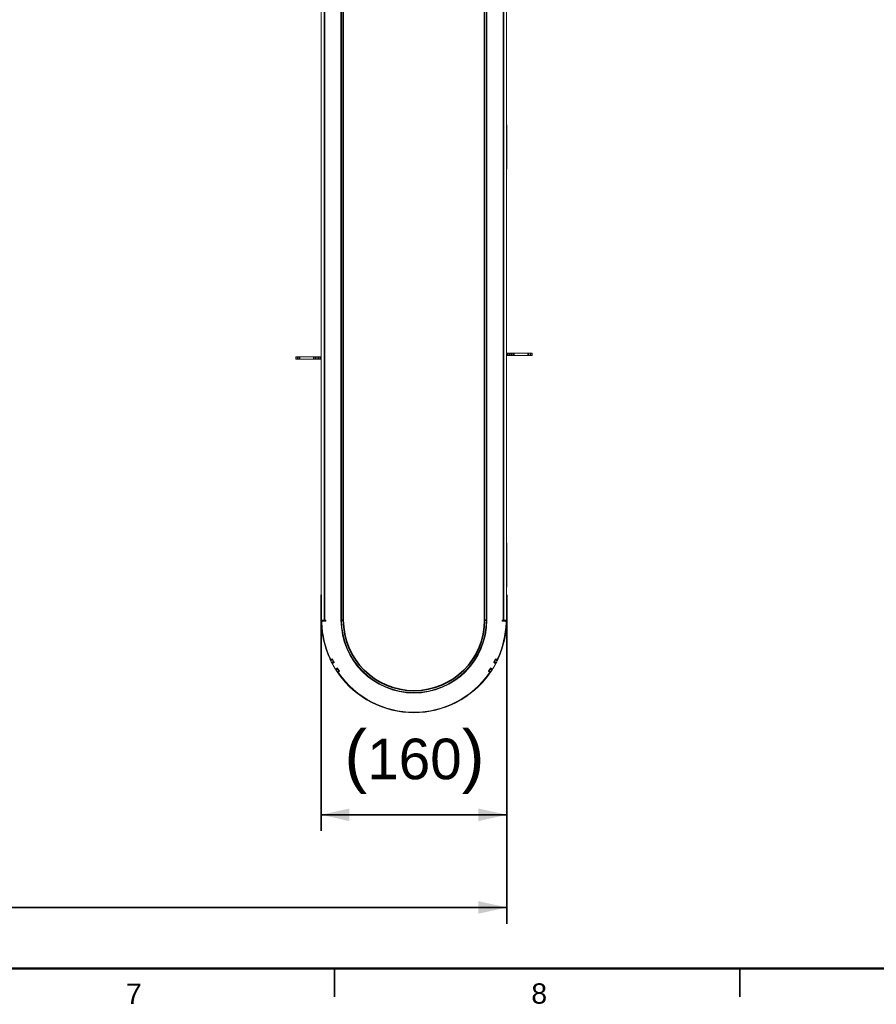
# Model space of a CAD drawing. Header units: millimetres. Extents: x 4 to 1188, y 1 to 840.
# Tile 3 of 197: x 306 to 411, y 1 to 122. Entities that reach past the tile are written whole.
import ezdxf

# ---------------------------------------------------------------- set-up
doc = ezdxf.new("R2010")
doc.units = ezdxf.units.MM
doc.layers.add('1', color=7, linetype='Continuous')
doc.layers.add('256', color=7, linetype='Continuous')
doc.styles.add('Arial Unicode MS', font='Arial Unicode MS')
doc.dimstyles.get("Standard").update_dxf_attribs({"dimtxt": 0.18, "dimasz": 0.18, "dimexe": 0.18, "dimexo": 0.0625, "dimgap": 0.09, "dimtad": 0, "dimtih": 1, "dimtoh": 1, "dimdec": 4, "dimzin": 0, "dimdsep": 46, "dimtxsty": 'Standard', "dimcen": 0.09, "dimadec": 0, "dimazin": 0, "dimtfac": 1, "dimtdec": 4, "dimtofl": 0, "dimtmove": 0, "dimatfit": 3, "dimfxl": 0, "dimtolj": 1, "dimtzin": 0, "dimarcsym": 0})

# ---------------------------------------------------------------- blocks, each defined once
blk = doc.blocks.new('_U4')
at = {"layer": '1', "color": 18, "lineweight": 35}
for p, q in [((342.85, 51.06), (342.85, 21.94)), ((365.76, 51.06), (365.76, 21.94)), ((342.85, 23.94), (365.76, 23.94))]:
    blk.add_line(p, q, dxfattribs=at)
at = {"layer": '1', "color": 18, "lineweight": 70}
for points in [[(342.85, 23.94), (346.35, 24.71), (346.35, 23.16)], [(365.76, 23.94), (362.26, 23.16), (362.26, 24.71)]]:
    blk.add_solid(points, dxfattribs=at)
at = {"layer": '1', "color": 18, "linetype": 'Continuous', "lineweight": 13, "insert": (345.73, 26.5), "char_height": 5, "attachment_point": 7, "line_spacing_factor": 1.047437, "style": 'Arial Unicode MS'}
blk.add_mtext('\\fArial Unicode MS|b0|i0;\\W1.0000;{\\H1.21x;(}160{\\H1.21x;)}', dxfattribs=at)
blk = doc.blocks.new('_U5')
at = {"layer": '1', "color": 18, "lineweight": 35}
for p, q in [((224.45, 51.06), (224.45, 10.51)), ((365.76, 51.06), (365.76, 10.51)), ((224.45, 12.51), (365.76, 12.51))]:
    blk.add_line(p, q, dxfattribs=at)
at = {"layer": '1', "color": 18, "lineweight": 70}
for points in [[(224.45, 12.51), (227.95, 13.29), (227.95, 11.74)], [(365.76, 12.51), (362.26, 11.74), (362.26, 13.29)]]:
    blk.add_solid(points, dxfattribs=at)
at = {"layer": '1', "color": 18, "linetype": 'Continuous', "lineweight": 13, "insert": (286.53, 15.07), "char_height": 5, "attachment_point": 7, "line_spacing_factor": 1.047437, "style": 'Arial Unicode MS'}
blk.add_mtext('\\fArial Unicode MS|b0|i0;\\W1.0000;{\\H1.21x;(}989{\\H1.21x;)}', dxfattribs=at)

msp = doc.modelspace()

# ---------------------------------------------------------------- linework, layer by layer
at = {"layer": '1', "color": 154, "linetype": 'Continuous', "lineweight": 35}
for p, q in [((363.0211, 47.943), (363.0211, 227.3715)), ((365.3354, 47.943), (365.3354, 227.3715)), ((343.2782, 136.7405), (343.2782, 47.943)), ((345.5925, 136.7405), (345.5925, 47.943)), ((339.9322, 80.1144), (339.9322, 80.4001)), ((340.2024, 80.4001), (340.2024, 80.1144)), ((341.9679, 80.1144), (341.9679, 80.4001)), ((342.2153, 80.4001), (342.2153, 80.1144)), ((342.4957, 80.1144), (342.4957, 80.4001)), ((342.7432, 80.4001), (342.7432, 80.1144)), ((365.8704, 80.543), (365.8704, 80.8287)), ((366.1178, 80.8287), (366.1178, 80.543)), ((366.3983, 80.543), (366.3983, 80.8287)), ((366.6457, 80.8287), (366.6457, 80.543)), ((368.4111, 80.543), (368.4111, 80.8287)), ((368.6813, 80.8287), (368.6813, 80.543)), ((342.8781, 62.5475), (342.8782, 62.5475)), ((342.8781, 62.056), (342.8782, 62.056)), ((342.8781, 61.5836), (342.8782, 61.5836)), ((342.8781, 61.3552), (342.8782, 61.3552)), ((342.8781, 59.7656), (342.8782, 59.7656)), ((342.8781, 59.4953), (342.8782, 59.4953)), ((342.8781, 59.0412), (342.8782, 59.0412)), ((342.8781, 58.8127), (342.8782, 58.8127)), ((342.8781, 57.8148), (342.8782, 57.8148)), ((343.1642, 47.8673), (342.8785, 47.8673)), ((345.3782, 47.943), (345.5925, 47.943)), ((363.0211, 47.943), (363.2354, 47.943)), ((365.4494, 47.8673), (365.7351, 47.8673)), ((344.2907, 43.0601), (344.0331, 42.9367)), ((344.4149, 42.8132), (344.1622, 42.6799)), ((364.1986, 42.8132), (364.4514, 42.6799)), ((364.3228, 43.0601), (364.5805, 42.9367)), ((344.9183, 41.9413), (344.6766, 41.789)), ((345.0701, 41.7102), (344.8343, 41.5488)), ((363.5435, 41.7102), (363.7792, 41.5488)), ((363.6952, 41.9413), (363.937, 41.789))]:
    msp.add_line(p, q, dxfattribs=at)
at = {"layer": '1', "color": 154, "linetype": 'Continuous', "lineweight": 13}
for p, q in [((363.2354, 227.3715), (363.2354, 47.943)), ((363.3068, 47.943), (363.3068, 227.3715)), ((365.7354, 227.3715), (365.7354, 47.943)), ((342.8782, 136.7405), (342.8782, 47.943)), ((345.3068, 136.7405), (345.3068, 47.943)), ((345.3782, 47.943), (345.3782, 136.7405)), ((342.8782, 121.9069), (342.8496, 121.9069)), ((342.8496, 111.1926), (342.8496, 121.9069)), ((342.8496, 111.1926), (342.8782, 111.1926)), ((342.8496, 103.5787), (342.8496, 108.9215)), ((365.7639, 108.9215), (365.7639, 103.5787)), ((339.7211, 80.1144), (339.7211, 80.4001)), ((339.9322, 80.4001), (339.7211, 80.4001)), ((339.9322, 80.1144), (339.7211, 80.1144)), ((339.9322, 80.4001), (340.2024, 80.4001)), ((340.2024, 80.1144), (339.9322, 80.1144)), ((341.9679, 80.4001), (340.2024, 80.4001)), ((341.9679, 80.1144), (340.2024, 80.1144)), ((341.9679, 80.4001), (342.2153, 80.4001)), ((342.2153, 80.1144), (341.9679, 80.1144)), ((342.4957, 80.4001), (342.2153, 80.4001)), ((342.4957, 80.1144), (342.2153, 80.1144)), ((342.4957, 80.4001), (342.7432, 80.4001)), ((342.7432, 80.1144), (342.4957, 80.1144)), ((342.8782, 80.4001), (342.7432, 80.4001)), ((342.8782, 80.1144), (342.7432, 80.1144)), ((365.7353, 80.8287), (365.8704, 80.8287)), ((365.7353, 80.543), (365.8704, 80.543)), ((365.8704, 80.8287), (366.1178, 80.8287)), ((366.1178, 80.543), (365.8704, 80.543)), ((366.1178, 80.8287), (366.3983, 80.8287)), ((366.1178, 80.543), (366.3983, 80.543)), ((366.3983, 80.8287), (366.6457, 80.8287)), ((366.6457, 80.543), (366.3983, 80.543)), ((366.6457, 80.8287), (368.4111, 80.8287)), ((366.6457, 80.543), (368.4111, 80.543)), ((368.4111, 80.8287), (368.6813, 80.8287)), ((368.6813, 80.543), (368.4111, 80.543)), ((368.6813, 80.8287), (368.8925, 80.8287)), ((368.6813, 80.543), (368.8925, 80.543)), ((368.8925, 80.8287), (368.8925, 80.543)), ((342.8781, 63.6937), (342.8781, 63.6937)), ((342.8781, 63.6937), (342.8782, 63.6937)), ((342.8781, 63.5055), (342.8782, 63.5055)), ((342.8781, 63.0039), (342.8782, 63.0039)), ((342.8781, 62.7124), (342.8782, 62.7124)), ((342.8781, 62.5057), (342.8781, 62.5475)), ((342.8781, 62.0603), (342.8781, 62.5057)), ((342.8781, 62.5057), (342.8782, 62.5057)), ((342.8781, 62.056), (342.8781, 62.0603)), ((342.8781, 62.0603), (342.8782, 62.0603)), ((342.8781, 62.056), (342.8781, 62.056)), ((342.8781, 62.0559), (342.8782, 62.0559)), ((342.8781, 61.3537), (342.8782, 61.3537)), ((342.8781, 61.3491), (342.8782, 61.3491)), ((342.8781, 60.9474), (342.8782, 60.9474)), ((342.8781, 60.3478), (342.8781, 60.3514)), ((342.8781, 60.3514), (342.8782, 60.3514)), ((342.8781, 60.3462), (342.8781, 60.3478)), ((342.8781, 60.3478), (342.8782, 60.3478)), ((342.8781, 60.3462), (342.8782, 60.3462)), ((342.8781, 59.4953), (342.8782, 59.4953)), ((342.8781, 59.4926), (342.8782, 59.4926)), ((342.8781, 59.4925), (342.8782, 59.4925)), ((342.8781, 58.8047), (342.8782, 58.8047)), ((342.8781, 58.8001), (342.8782, 58.8001)), ((342.8781, 58.6015), (342.8781, 58.6015)), ((342.8781, 58.4004), (342.8782, 58.4004)), ((342.8496, 52.0644), (342.8496, 57.4073)), ((342.8781, 57.8167), (342.8781, 57.8201)), ((342.8781, 57.8201), (342.8781, 57.8201)), ((342.8781, 57.8201), (342.8782, 57.8201)), ((342.8781, 57.8201), (342.8782, 57.8201)), ((342.8781, 57.8167), (342.8782, 57.8167)), ((342.8781, 57.8085), (342.8781, 57.8148)), ((342.8781, 57.8085), (342.8782, 57.8085)), ((342.8782, 57.8201), (342.8782, 57.8201)), ((365.7639, 57.4073), (365.7639, 52.0644)), ((342.8801, 47.943), (342.8782, 47.943)), ((342.8801, 47.943), (343.2782, 47.943)), ((343.4211, 47.8001), (343.0961, 47.8001)), ((343.2782, 47.943), (343.4211, 47.943)), ((343.4211, 47.943), (343.4211, 47.8001)), ((365.1925, 47.8001), (365.1925, 47.943)), ((365.1925, 47.943), (365.3354, 47.943)), ((365.5174, 47.8001), (365.1925, 47.8001)), ((365.7335, 47.943), (365.3354, 47.943)), ((365.7335, 47.943), (365.7354, 47.943)), ((344.2578, 43.1283), (344.0001, 43.0049)), ((344.2494, 43.1459), (344.1858, 43.1155)), ((344.45, 42.7461), (344.1973, 42.6128)), ((344.4682, 42.7117), (344.3429, 42.6451)), ((364.2707, 42.6451), (364.1453, 42.7117)), ((364.1635, 42.7461), (364.4163, 42.6128)), ((364.3558, 43.1283), (364.6134, 43.0049)), ((364.4278, 43.1155), (364.3642, 43.1459)), ((344.8778, 42.0052), (344.636, 41.853)), ((344.7367, 41.9629), (344.8571, 42.0382)), ((345.1127, 41.6476), (344.8769, 41.4862)), ((345.0656, 41.5917), (345.1237, 41.6316)), ((363.4899, 41.6316), (363.548, 41.5917)), ((363.5009, 41.6476), (363.7367, 41.4862)), ((363.7358, 42.0052), (363.9776, 41.853)), ((363.7565, 42.0382), (363.8768, 41.9629))]:
    msp.add_line(p, q, dxfattribs=at)
for centre, radius, start, end in [((342.9211, 108.9215), 0.0714, 126.870469, 180), ((365.6925, 108.9215), 0.0714, 0, 53.129531), ((343.1354, 103.5787), 0.2857, 180, 205.842656), ((365.4782, 103.5787), 0.2857, 334.157344, 0), ((343.1354, 57.4073), 0.2857, 154.157344, 180), ((365.4782, 57.4073), 0.2857, 0, 25.842656), ((342.9211, 52.0644), 0.0714, 180, 233.129531), ((365.6925, 52.0644), 0.0714, 306.870469, 0), ((354.3068, 47.943), 11.4286, 180.379587, 204.612372), ((343.0961, 47.6573), 0.1429, 90, 181.459923), ((354.3068, 47.943), 11.3571, 181.459923, 204.770098), ((354.3068, 47.943), 9, 180, 0), ((354.3068, 47.943), 8.9286, 180, 0), ((354.3068, 47.943), 11.3571, 335.229902, 358.540077), ((354.3068, 47.943), 11.4286, 335.364247, 359.620413), ((365.5174, 47.6573), 0.1429, 358.540077, 90), ((344.1243, 43.2444), 0.1429, 204.770098, 295.5), ((354.3068, 47.943), 11.4286, 205.979587, 207.420413), ((354.3068, 47.943), 11.1429, 205.5, 208), ((344.41, 42.5189), 0.1429, 118, 208.725282), ((354.3068, 47.943), 11.1429, 205.98932, 207.41068), ((354.3068, 47.943), 11.1429, 332, 334.5), ((354.3068, 47.943), 11.1429, 332.58932, 334.01068), ((364.2036, 42.5189), 0.1429, 331.274718, 62), ((364.4893, 43.2444), 0.1429, 244.5, 335.229902), ((354.3068, 47.943), 11.4286, 332.579587, 334.020413), ((354.3068, 47.943), 11.4286, 208.725282, 211.274718), ((344.661, 42.0841), 0.1429, 211.274718, 302), ((354.3068, 47.943), 11.4286, 212.579587, 214.020413), ((354.3068, 47.943), 11.1429, 212, 214.5), ((354.3068, 47.943), 11.1429, 212.58932, 214.01068), ((354.3068, 47.943), 11.4286, 215.364247, 324.612372), ((345.1465, 41.4739), 0.1429, 124.5, 215.229902), ((354.3068, 47.943), 11.3571, 215.229902, 324.770098), ((354.3068, 47.943), 11.1429, 325.5, 328), ((354.3068, 47.943), 11.1429, 325.98932, 327.41068), ((363.4671, 41.4739), 0.1429, 324.770098, 55.5), ((354.3068, 47.943), 11.4286, 325.979587, 327.420413), ((363.9526, 42.0841), 0.1429, 238, 328.725282), ((354.3068, 47.943), 11.4286, 328.725282, 331.274718)]:
    msp.add_arc(centre, radius, start, end, dxfattribs=at)
at = {"layer": '1', "color": 154, "linetype": 'Continuous', "lineweight": 35}
msp.add_arc((354.3068, 47.943), 8.7143, 180, 0, dxfattribs=at)
at = {"layer": '1', "color": 154, "linetype": 'Continuous', "lineweight": 13}
for points in [[(342.8781, 63.0039), (342.8781, 63.2082), (342.8781, 63.3756), (342.8781, 63.5055)], [(342.8781, 62.7124), (342.8781, 62.7968), (342.8781, 62.8928), (342.8781, 63.0039)], [(342.8781, 62.5475), (342.8781, 62.5933), (342.8781, 62.6487), (342.8781, 62.7124)], [(342.8781, 61.5836), (342.8781, 61.7094), (342.8781, 61.8111), (342.8781, 61.8107)], [(342.8781, 61.3552), (342.8781, 61.3556), (342.8781, 61.4578), (342.8781, 61.5836)], [(342.8781, 60.3514), (342.8781, 60.6252), (342.8781, 60.8242), (342.8781, 60.9474)], [(342.8781, 59.7656), (342.8781, 59.9512), (342.8781, 60.1378), (342.8781, 60.3462)], [(342.8781, 59.4953), (342.8781, 59.4967), (342.8781, 59.5925), (342.8781, 59.7656)], [(342.8781, 59.0412), (342.8781, 59.1669), (342.8781, 59.2686), (342.8781, 59.2682)], [(342.8781, 58.8127), (342.8781, 58.8131), (342.8781, 58.9153), (342.8781, 59.0412)], [(342.8781, 58.4004), (342.8781, 58.5354), (342.8781, 58.6024), (342.8781, 58.6016)], [(342.8781, 57.8201), (342.8781, 58.0681), (342.8781, 58.2617), (342.8781, 58.4004)], [(342.8781, 57.8148), (342.8781, 57.8158), (342.8781, 57.8164), (342.8781, 57.8167)], [(342.8781, 57.5237), (342.8781, 57.6093), (342.8781, 57.7042), (342.8781, 57.8085)]]:
    msp.add_open_spline(points, degree=3, dxfattribs=at)
for points, knots in [([(342.8785, 47.8673), (342.8784, 47.8723), (342.8784, 47.8772), (342.8784, 47.8844), (342.8784, 47.8868), (342.8783, 47.8916), (342.8783, 47.8939), (342.8783, 47.9008), (342.8783, 47.9052), (342.8783, 47.9113), (342.8783, 47.9133), (342.8782, 47.9172), (342.8782, 47.919), (342.8782, 47.9243), (342.8782, 47.9274), (342.8782, 47.9309), (342.8782, 47.9315), (342.8782, 47.9328), (342.8782, 47.9347), (342.8782, 47.9373), (342.8782, 47.939), (342.8782, 47.9404), (342.8782, 47.941), (342.8782, 47.9425), (342.8782, 47.943), (342.8782, 47.943)], [0, 0, 0, 0, 0.12523859, 0.12523859, 0.18785788, 0.18785788, 0.25047718, 0.25047718, 0.37571576, 0.37571576, 0.43833506, 0.43833506, 0.50095435, 0.50095435, 0.62619294, 0.62619294, 0.65750259, 0.65750259, 0.68881224, 0.75143153, 0.81405082, 0.81405082, 0.87667012, 0.87667012, 1, 1, 1, 1]), ([(343.1642, 47.8673), (343.1642, 47.8723), (343.1641, 47.8772), (343.1641, 47.8844), (343.1641, 47.8868), (343.164, 47.8916), (343.164, 47.8939), (343.164, 47.9008), (343.164, 47.9052), (343.164, 47.9113), (343.164, 47.9133), (343.164, 47.9172), (343.164, 47.919), (343.1639, 47.9243), (343.1639, 47.9274), (343.1639, 47.9309), (343.1639, 47.9315), (343.1639, 47.9328), (343.1639, 47.9347), (343.1639, 47.9373), (343.1639, 47.939), (343.1639, 47.9404), (343.1639, 47.941), (343.1639, 47.9425), (343.1639, 47.943), (343.1639, 47.943)], [0, 0, 0, 0, 0.12523859, 0.12523859, 0.18785788, 0.18785788, 0.25047718, 0.25047718, 0.37571576, 0.37571576, 0.43833506, 0.43833506, 0.50095435, 0.50095435, 0.62619294, 0.62619294, 0.65750259, 0.65750259, 0.68881224, 0.75143153, 0.81405082, 0.81405082, 0.87667012, 0.87667012, 1, 1, 1, 1]), ([(365.4496, 47.943), (365.4496, 47.9429), (365.4496, 47.9424), (365.4496, 47.941), (365.4496, 47.9404), (365.4496, 47.939), (365.4496, 47.9382), (365.4496, 47.9353), (365.4496, 47.933), (365.4496, 47.9289), (365.4496, 47.9274), (365.4496, 47.9242), (365.4496, 47.9226), (365.4496, 47.9173), (365.4496, 47.9135), (365.4496, 47.9084), (365.4496, 47.9073), (365.4496, 47.9052), (365.4496, 47.9019), (365.4495, 47.8963), (365.4495, 47.8917), (365.4495, 47.887), (365.4495, 47.8845), (365.4495, 47.8772), (365.4494, 47.8723), (365.4494, 47.8673)], [0, 0, 0, 0, 0.11953776, 0.11953776, 0.18242792, 0.18242792, 0.24531808, 0.24531808, 0.3710984, 0.3710984, 0.43398856, 0.43398856, 0.49687872, 0.49687872, 0.62265904, 0.62265904, 0.65410412, 0.65410412, 0.6855492, 0.74843936, 0.81132952, 0.81132952, 0.87421968, 0.87421968, 1, 1, 1, 1]), ([(365.7354, 47.943), (365.7354, 47.9429), (365.7354, 47.9424), (365.7354, 47.941), (365.7354, 47.9404), (365.7354, 47.939), (365.7354, 47.9382), (365.7354, 47.9353), (365.7354, 47.933), (365.7353, 47.9289), (365.7353, 47.9274), (365.7353, 47.9242), (365.7353, 47.9226), (365.7353, 47.9173), (365.7353, 47.9135), (365.7353, 47.9084), (365.7353, 47.9073), (365.7353, 47.9052), (365.7353, 47.9019), (365.7353, 47.8963), (365.7352, 47.8917), (365.7352, 47.887), (365.7352, 47.8845), (365.7352, 47.8772), (365.7351, 47.8723), (365.7351, 47.8673)], [0, 0, 0, 0, 0.11953776, 0.11953776, 0.18242792, 0.18242792, 0.24531808, 0.24531808, 0.3710984, 0.3710984, 0.43398856, 0.43398856, 0.49687872, 0.49687872, 0.62265904, 0.62265904, 0.65410412, 0.65410412, 0.6855492, 0.74843936, 0.81132952, 0.81132952, 0.87421968, 0.87421968, 1, 1, 1, 1]), ([(343.9429, 43.1261), (343.9416, 43.1289), (343.94, 43.1323), (343.9372, 43.1383), (343.9362, 43.1405), (343.9341, 43.145), (343.9319, 43.1498), (343.9295, 43.155), (343.927, 43.1604), (343.9258, 43.1631), (343.9232, 43.1687), (343.9219, 43.1716), (343.9192, 43.1774), (343.9179, 43.1803), (343.9165, 43.1832)], [0, 0, 0, 0, 0.25, 0.25, 0.375, 0.375, 0.5, 0.625, 0.625, 0.75, 0.75, 0.875, 0.875, 1, 1, 1, 1]), ([(344.0001, 43.0049), (343.9992, 43.0068), (343.9981, 43.009), (343.9962, 43.0131), (343.9955, 43.0146), (343.9939, 43.0178), (343.9931, 43.0196), (343.9917, 43.0225), (343.9912, 43.0235), (343.9902, 43.0257), (343.9896, 43.0268), (343.988, 43.0303), (343.9868, 43.0328), (343.9848, 43.0369), (343.9841, 43.0384), (343.9828, 43.0413), (343.9806, 43.0458), (343.9783, 43.0506), (343.976, 43.0556), (343.9751, 43.0573), (343.9735, 43.0608), (343.9727, 43.0625), (343.9711, 43.0659), (343.9703, 43.0677), (343.9686, 43.0712), (343.9678, 43.0729), (343.9653, 43.0782), (343.9637, 43.0816), (343.9613, 43.0868), (343.9605, 43.0885), (343.9589, 43.0918), (343.9581, 43.0935), (343.9558, 43.0985), (343.9543, 43.1017), (343.9522, 43.1062), (343.9515, 43.1077), (343.9502, 43.1105), (343.9495, 43.1119), (343.9477, 43.1159), (343.9466, 43.1182), (343.9451, 43.1215), (343.9446, 43.1225), (343.9437, 43.1244), (343.9433, 43.1253), (343.9429, 43.1261)], [0, 0, 0, 0, 0.125, 0.125, 0.1875, 0.1875, 0.25, 0.25, 0.28125, 0.28125, 0.3125, 0.3125, 0.375, 0.375, 0.40625, 0.40625, 0.4375, 0.5, 0.5, 0.53125, 0.53125, 0.5625, 0.5625, 0.59375, 0.59375, 0.625, 0.625, 0.6875, 0.6875, 0.71875, 0.71875, 0.75, 0.75, 0.8125, 0.8125, 0.84375, 0.84375, 0.875, 0.875, 0.9375, 0.9375, 0.96875, 0.96875, 1, 1, 1, 1]), ([(344.0331, 42.9367), (344.0309, 42.9412), (344.0287, 42.9456), (344.0256, 42.9521), (344.0245, 42.9543), (344.0224, 42.9586), (344.0214, 42.9607), (344.0184, 42.9669), (344.0165, 42.9708), (344.0138, 42.9763), (344.013, 42.9781), (344.0113, 42.9816), (344.0105, 42.9833), (344.0082, 42.988), (344.0069, 42.9908), (344.0054, 42.9939), (344.0051, 42.9945), (344.0045, 42.9957), (344.0037, 42.9974), (344.0026, 42.9997), (344.0019, 43.0012), (344.0012, 43.0025), (344.001, 43.0031), (344.0003, 43.0044), (344.0001, 43.0049), (344.0001, 43.0049)], [0, 0, 0, 0, 0.12523859, 0.12523859, 0.18785788, 0.18785788, 0.25047718, 0.25047718, 0.37571576, 0.37571576, 0.43833506, 0.43833506, 0.50095435, 0.50095435, 0.62619294, 0.62619294, 0.65750259, 0.65750259, 0.68881224, 0.75143153, 0.81405082, 0.81405082, 0.87667012, 0.87667012, 1, 1, 1, 1]), ([(344.1973, 42.6128), (344.1973, 42.6129), (344.197, 42.6133), (344.1964, 42.6146), (344.1961, 42.6151), (344.1954, 42.6164), (344.195, 42.6171), (344.1937, 42.6196), (344.1926, 42.6217), (344.1907, 42.6253), (344.19, 42.6266), (344.1886, 42.6294), (344.1878, 42.6309), (344.1854, 42.6355), (344.1836, 42.6389), (344.1812, 42.6435), (344.1807, 42.6444), (344.1797, 42.6463), (344.1782, 42.6492), (344.1756, 42.6541), (344.1735, 42.6583), (344.1713, 42.6625), (344.1702, 42.6646), (344.1668, 42.6711), (344.1645, 42.6755), (344.1622, 42.6799)], [0, 0, 0, 0, 0.11953776, 0.11953776, 0.18242792, 0.18242792, 0.24531808, 0.24531808, 0.3710984, 0.3710984, 0.43398856, 0.43398856, 0.49687872, 0.49687872, 0.62265904, 0.62265904, 0.65410412, 0.65410412, 0.6855492, 0.74843936, 0.81132952, 0.81132952, 0.87421968, 0.87421968, 1, 1, 1, 1]), ([(344.2589, 42.4976), (344.258, 42.4993), (344.257, 42.5012), (344.2548, 42.5052), (344.2536, 42.5074), (344.2516, 42.5111), (344.2509, 42.5123), (344.2495, 42.515), (344.2473, 42.519), (344.2449, 42.5235), (344.2424, 42.5282), (344.2415, 42.5298), (344.2398, 42.5331), (344.238, 42.5363), (344.2362, 42.5397), (344.2344, 42.5431), (344.2335, 42.5448), (344.2321, 42.5473), (344.2316, 42.5482), (344.2307, 42.5499), (344.2294, 42.5525), (344.228, 42.555), (344.2253, 42.5601), (344.2235, 42.5634), (344.2209, 42.5684), (344.22, 42.57), (344.2182, 42.5733), (344.2174, 42.5749), (344.2149, 42.5796), (344.2133, 42.5826), (344.211, 42.5869), (344.2103, 42.5883), (344.2089, 42.5909), (344.2069, 42.5946), (344.2052, 42.5978), (344.2032, 42.6017), (344.2023, 42.6033), (344.2008, 42.6062), (344.2002, 42.6074), (344.1991, 42.6095), (344.1986, 42.6104), (344.1978, 42.6118), (344.1975, 42.6124), (344.1973, 42.6128)], [0, 0, 0, 0, 0.0625, 0.0625, 0.125, 0.125, 0.15625, 0.15625, 0.1875, 0.25, 0.25, 0.28125, 0.28125, 0.3125, 0.34375, 0.34375, 0.375, 0.375, 0.390625, 0.390625, 0.40625, 0.4375, 0.4375, 0.5, 0.5, 0.53125, 0.53125, 0.5625, 0.5625, 0.625, 0.625, 0.65625, 0.65625, 0.6875, 0.75, 0.75, 0.8125, 0.8125, 0.875, 0.875, 0.9375, 0.9375, 1, 1, 1, 1]), ([(344.2907, 43.0601), (344.2886, 43.0646), (344.2864, 43.0691), (344.2832, 43.0756), (344.2822, 43.0777), (344.2801, 43.082), (344.2791, 43.0841), (344.2761, 43.0903), (344.2742, 43.0942), (344.2715, 43.0998), (344.2706, 43.1016), (344.269, 43.1051), (344.2682, 43.1067), (344.2659, 43.1114), (344.2645, 43.1143), (344.263, 43.1174), (344.2627, 43.118), (344.2622, 43.1192), (344.2614, 43.1208), (344.2603, 43.1232), (344.2595, 43.1247), (344.2589, 43.126), (344.2586, 43.1265), (344.258, 43.1279), (344.2578, 43.1283), (344.2578, 43.1283)], [0, 0, 0, 0, 0.12523859, 0.12523859, 0.18785788, 0.18785788, 0.25047718, 0.25047718, 0.37571576, 0.37571576, 0.43833506, 0.43833506, 0.50095435, 0.50095435, 0.62619294, 0.62619294, 0.65750259, 0.65750259, 0.68881224, 0.75143153, 0.81405082, 0.81405082, 0.87667012, 0.87667012, 1, 1, 1, 1]), ([(344.2848, 42.4502), (344.283, 42.4533), (344.2813, 42.4565), (344.2789, 42.4609), (344.2782, 42.4622), (344.2767, 42.4648), (344.276, 42.4661), (344.274, 42.4699), (344.2713, 42.4748), (344.2688, 42.4793), (344.2671, 42.4826), (344.2665, 42.4836), (344.2654, 42.4857), (344.2648, 42.4867), (344.2622, 42.4915), (344.2604, 42.4948), (344.2589, 42.4976)], [0, 0, 0, 0, 0.16443268, 0.16443268, 0.23406329, 0.23406329, 0.3036939, 0.3036939, 0.44295512, 0.58221634, 0.58221634, 0.65184695, 0.65184695, 0.72147756, 0.72147756, 1, 1, 1, 1]), ([(344.45, 42.7461), (344.45, 42.7461), (344.4498, 42.7466), (344.4491, 42.7478), (344.4488, 42.7483), (344.4482, 42.7496), (344.4478, 42.7504), (344.4465, 42.7529), (344.4454, 42.7549), (344.4435, 42.7586), (344.4428, 42.7599), (344.4413, 42.7627), (344.4405, 42.7642), (344.4381, 42.7688), (344.4363, 42.7722), (344.4339, 42.7767), (344.4334, 42.7777), (344.4324, 42.7796), (344.4309, 42.7825), (344.4284, 42.7874), (344.4262, 42.7915), (344.424, 42.7957), (344.4229, 42.7979), (344.4195, 42.8044), (344.4172, 42.8088), (344.4149, 42.8132)], [0, 0, 0, 0, 0.11953776, 0.11953776, 0.18242792, 0.18242792, 0.24531808, 0.24531808, 0.3710984, 0.3710984, 0.43398856, 0.43398856, 0.49687872, 0.49687872, 0.62265904, 0.62265904, 0.65410412, 0.65410412, 0.6855492, 0.74843936, 0.81132952, 0.81132952, 0.87421968, 0.87421968, 1, 1, 1, 1]), ([(364.1986, 42.8132), (364.1963, 42.8088), (364.1941, 42.8044), (364.1907, 42.798), (364.1896, 42.7958), (364.1874, 42.7916), (364.1863, 42.7895), (364.1831, 42.7834), (364.1811, 42.7796), (364.1783, 42.7741), (364.1773, 42.7723), (364.1755, 42.7689), (364.1747, 42.7673), (364.1723, 42.7627), (364.1708, 42.7599), (364.1692, 42.7568), (364.1689, 42.7562), (364.1683, 42.7551), (364.1674, 42.7535), (364.1662, 42.7511), (364.1654, 42.7496), (364.1647, 42.7484), (364.1645, 42.7478), (364.1638, 42.7465), (364.1635, 42.7461), (364.1635, 42.7461)], [0, 0, 0, 0, 0.12523859, 0.12523859, 0.18785788, 0.18785788, 0.25047718, 0.25047718, 0.37571576, 0.37571576, 0.43833506, 0.43833506, 0.50095435, 0.50095435, 0.62619294, 0.62619294, 0.65750259, 0.65750259, 0.68881224, 0.75143153, 0.81405082, 0.81405082, 0.87667012, 0.87667012, 1, 1, 1, 1]), ([(364.3558, 43.1283), (364.3558, 43.1283), (364.3555, 43.1278), (364.3549, 43.1266), (364.3547, 43.126), (364.3541, 43.1247), (364.3537, 43.124), (364.3525, 43.1214), (364.3515, 43.1193), (364.3497, 43.1156), (364.349, 43.1143), (364.3477, 43.1114), (364.3469, 43.1099), (364.3447, 43.1052), (364.343, 43.1018), (364.3408, 43.0971), (364.3403, 43.0962), (364.3394, 43.0942), (364.338, 43.0913), (364.3355, 43.0863), (364.3335, 43.0821), (364.3315, 43.0779), (364.3304, 43.0757), (364.3272, 43.0691), (364.325, 43.0646), (364.3228, 43.0601)], [0, 0, 0, 0, 0.11953776, 0.11953776, 0.18242792, 0.18242792, 0.24531808, 0.24531808, 0.3710984, 0.3710984, 0.43398856, 0.43398856, 0.49687872, 0.49687872, 0.62265904, 0.62265904, 0.65410412, 0.65410412, 0.6855492, 0.74843936, 0.81132952, 0.81132952, 0.87421968, 0.87421968, 1, 1, 1, 1]), ([(364.3531, 42.4946), (364.3516, 42.4919), (364.3498, 42.4886), (364.3466, 42.4828), (364.3455, 42.4807), (364.3431, 42.4763), (364.3406, 42.4717), (364.3378, 42.4667), (364.335, 42.4614), (364.3335, 42.4588), (364.331, 42.4542), (364.33, 42.4523), (364.329, 42.4504)], [0, 0, 0, 0, 0.29907101, 0.29907101, 0.44860652, 0.44860652, 0.59814202, 0.74767753, 0.74767753, 0.89721303, 0.89721303, 1, 1, 1, 1]), ([(364.4163, 42.6128), (364.4153, 42.611), (364.4141, 42.6087), (364.412, 42.6048), (364.4113, 42.6033), (364.4096, 42.6001), (364.4087, 42.5984), (364.4071, 42.5955), (364.4066, 42.5945), (364.4055, 42.5924), (364.4049, 42.5913), (364.4031, 42.5879), (364.4018, 42.5855), (364.3997, 42.5814), (364.3989, 42.58), (364.3974, 42.5772), (364.3951, 42.5728), (364.3926, 42.5681), (364.3899, 42.5632), (364.389, 42.5615), (364.3873, 42.5582), (364.3864, 42.5565), (364.3846, 42.5531), (364.3837, 42.5514), (364.3818, 42.548), (364.3809, 42.5463), (364.3782, 42.5412), (364.3764, 42.5378), (364.3737, 42.5328), (364.3728, 42.5312), (364.371, 42.5279), (364.3702, 42.5262), (364.3675, 42.5214), (364.3659, 42.5183), (364.3635, 42.5139), (364.3627, 42.5125), (364.3612, 42.5097), (364.3605, 42.5084), (364.3584, 42.5045), (364.3572, 42.5022), (364.3555, 42.4991), (364.355, 42.4981), (364.354, 42.4963), (364.3535, 42.4954), (364.3531, 42.4946)], [0, 0, 0, 0, 0.125, 0.125, 0.1875, 0.1875, 0.25, 0.25, 0.28125, 0.28125, 0.3125, 0.3125, 0.375, 0.375, 0.40625, 0.40625, 0.4375, 0.5, 0.5, 0.53125, 0.53125, 0.5625, 0.5625, 0.59375, 0.59375, 0.625, 0.625, 0.6875, 0.6875, 0.71875, 0.71875, 0.75, 0.75, 0.8125, 0.8125, 0.84375, 0.84375, 0.875, 0.875, 0.9375, 0.9375, 0.96875, 0.96875, 1, 1, 1, 1]), ([(364.4514, 42.6799), (364.4491, 42.6755), (364.4468, 42.6711), (364.4435, 42.6647), (364.4423, 42.6626), (364.4402, 42.6584), (364.4391, 42.6563), (364.4359, 42.6502), (364.4339, 42.6463), (364.431, 42.6409), (364.4301, 42.6391), (364.4283, 42.6357), (364.4274, 42.634), (364.425, 42.6294), (364.4235, 42.6266), (364.4219, 42.6236), (364.4216, 42.623), (364.421, 42.6218), (364.4202, 42.6202), (364.4189, 42.6179), (364.4182, 42.6164), (364.4175, 42.6151), (364.4172, 42.6146), (364.4165, 42.6133), (364.4163, 42.6128), (364.4163, 42.6128)], [0, 0, 0, 0, 0.12523859, 0.12523859, 0.18785788, 0.18785788, 0.25047718, 0.25047718, 0.37571576, 0.37571576, 0.43833506, 0.43833506, 0.50095435, 0.50095435, 0.62619294, 0.62619294, 0.65750259, 0.65750259, 0.68881224, 0.75143153, 0.81405082, 0.81405082, 0.87667012, 0.87667012, 1, 1, 1, 1]), ([(364.6134, 43.0049), (364.6134, 43.0048), (364.6132, 43.0044), (364.6126, 43.0031), (364.6124, 43.0026), (364.6117, 43.0013), (364.6114, 43.0005), (364.6101, 42.9979), (364.6091, 42.9959), (364.6073, 42.9921), (364.6067, 42.9908), (364.6053, 42.988), (364.6046, 42.9865), (364.6023, 42.9817), (364.6007, 42.9783), (364.5984, 42.9737), (364.598, 42.9727), (364.597, 42.9708), (364.5956, 42.9679), (364.5932, 42.9628), (364.5912, 42.9587), (364.5891, 42.9544), (364.5881, 42.9522), (364.5849, 42.9456), (364.5827, 42.9412), (364.5805, 42.9367)], [0, 0, 0, 0, 0.11953776, 0.11953776, 0.18242792, 0.18242792, 0.24531808, 0.24531808, 0.3710984, 0.3710984, 0.43398856, 0.43398856, 0.49687872, 0.49687872, 0.62265904, 0.62265904, 0.65410412, 0.65410412, 0.6855492, 0.74843936, 0.81132952, 0.81132952, 0.87421968, 0.87421968, 1, 1, 1, 1]), ([(364.6692, 43.123), (364.6684, 43.1212), (364.6675, 43.1193), (364.6656, 43.1151), (364.6645, 43.1129), (364.6628, 43.1091), (364.6622, 43.1078), (364.6609, 43.1051), (364.6589, 43.1009), (364.6568, 43.0964), (364.6545, 43.0915), (364.6537, 43.0899), (364.6522, 43.0865), (364.6506, 43.0831), (364.649, 43.0797), (364.6473, 43.0762), (364.6465, 43.0745), (364.6453, 43.0718), (364.6449, 43.071), (364.644, 43.0692), (364.6428, 43.0666), (364.6416, 43.064), (364.6391, 43.0588), (364.6375, 43.0554), (364.6351, 43.0503), (364.6343, 43.0486), (364.6327, 43.0453), (364.6319, 43.0436), (364.6296, 43.0388), (364.6282, 43.0357), (364.6261, 43.0314), (364.6254, 43.03), (364.6242, 43.0273), (364.6223, 43.0234), (364.6208, 43.0202), (364.6189, 43.0162), (364.6181, 43.0146), (364.6167, 43.0116), (364.6161, 43.0104), (364.6151, 43.0083), (364.6146, 43.0074), (364.6139, 43.0059), (364.6137, 43.0053), (364.6134, 43.0049)], [0, 0, 0, 0, 0.0625, 0.0625, 0.125, 0.125, 0.15625, 0.15625, 0.1875, 0.25, 0.25, 0.28125, 0.28125, 0.3125, 0.34375, 0.34375, 0.375, 0.375, 0.390625, 0.390625, 0.40625, 0.4375, 0.4375, 0.5, 0.5, 0.53125, 0.53125, 0.5625, 0.5625, 0.625, 0.625, 0.65625, 0.65625, 0.6875, 0.75, 0.75, 0.8125, 0.8125, 0.875, 0.875, 0.9375, 0.9375, 1, 1, 1, 1]), ([(364.6951, 43.179), (364.6925, 43.1733), (364.6899, 43.1677), (364.6868, 43.1609), (364.6862, 43.1596), (364.6849, 43.1569), (364.6843, 43.1556), (364.6825, 43.1517), (364.6802, 43.1466), (364.678, 43.1419), (364.6764, 43.1385), (364.6759, 43.1374), (364.6749, 43.1353), (364.6745, 43.1343), (364.6722, 43.1293), (364.6706, 43.1259), (364.6692, 43.123)], [0, 0, 0, 0, 0.25, 0.25, 0.3125, 0.3125, 0.375, 0.375, 0.5, 0.625, 0.625, 0.6875, 0.6875, 0.75, 0.75, 1, 1, 1, 1]), ([(344.5652, 41.9668), (344.5636, 41.9694), (344.5617, 41.9726), (344.5582, 41.9783), (344.5569, 41.9804), (344.5543, 41.9846), (344.5516, 41.9891), (344.5486, 41.994), (344.5455, 41.9991), (344.544, 42.0017), (344.5413, 42.0061), (344.5401, 42.0079), (344.539, 42.0098)], [0, 0, 0, 0, 0.29907101, 0.29907101, 0.44860652, 0.44860652, 0.59814202, 0.74767753, 0.74767753, 0.89721303, 0.89721303, 1, 1, 1, 1]), ([(344.636, 41.853), (344.6349, 41.8548), (344.6335, 41.8569), (344.6311, 41.8607), (344.6303, 41.8621), (344.6284, 41.8651), (344.6273, 41.8668), (344.6256, 41.8695), (344.625, 41.8705), (344.6237, 41.8725), (344.6231, 41.8736), (344.621, 41.8769), (344.6195, 41.8792), (344.6171, 41.8831), (344.6163, 41.8844), (344.6146, 41.8871), (344.6119, 41.8914), (344.6091, 41.8959), (344.6062, 41.9006), (344.6052, 41.9022), (344.6032, 41.9054), (344.6022, 41.9071), (344.6001, 41.9103), (344.5991, 41.9119), (344.5971, 41.9152), (344.5961, 41.9169), (344.593, 41.9218), (344.591, 41.925), (344.588, 41.9299), (344.587, 41.9315), (344.5851, 41.9346), (344.5841, 41.9362), (344.5812, 41.9409), (344.5794, 41.9439), (344.5767, 41.9481), (344.5759, 41.9495), (344.5742, 41.9522), (344.5734, 41.9535), (344.5711, 41.9572), (344.5698, 41.9594), (344.5679, 41.9625), (344.5673, 41.9634), (344.5662, 41.9652), (344.5657, 41.966), (344.5652, 41.9668)], [0, 0, 0, 0, 0.125, 0.125, 0.1875, 0.1875, 0.25, 0.25, 0.28125, 0.28125, 0.3125, 0.3125, 0.375, 0.375, 0.40625, 0.40625, 0.4375, 0.5, 0.5, 0.53125, 0.53125, 0.5625, 0.5625, 0.59375, 0.59375, 0.625, 0.625, 0.6875, 0.6875, 0.71875, 0.71875, 0.75, 0.75, 0.8125, 0.8125, 0.84375, 0.84375, 0.875, 0.875, 0.9375, 0.9375, 0.96875, 0.96875, 1, 1, 1, 1]), ([(344.6766, 41.789), (344.6739, 41.7932), (344.6712, 41.7974), (344.6673, 41.8035), (344.666, 41.8055), (344.6635, 41.8095), (344.6622, 41.8115), (344.6585, 41.8173), (344.6562, 41.821), (344.6529, 41.8262), (344.6518, 41.8279), (344.6498, 41.8312), (344.6488, 41.8327), (344.646, 41.8371), (344.6443, 41.8398), (344.6425, 41.8427), (344.6421, 41.8433), (344.6414, 41.8444), (344.6404, 41.8459), (344.639, 41.8482), (344.6381, 41.8496), (344.6374, 41.8508), (344.6371, 41.8513), (344.6363, 41.8525), (344.636, 41.853), (344.636, 41.853)], [0, 0, 0, 0, 0.12523859, 0.12523859, 0.18785788, 0.18785788, 0.25047718, 0.25047718, 0.37571576, 0.37571576, 0.43833506, 0.43833506, 0.50095435, 0.50095435, 0.62619294, 0.62619294, 0.65750259, 0.65750259, 0.68881224, 0.75143153, 0.81405082, 0.81405082, 0.87667012, 0.87667012, 1, 1, 1, 1]), ([(344.8769, 41.4862), (344.8769, 41.4863), (344.8766, 41.4867), (344.8758, 41.4878), (344.8755, 41.4883), (344.8747, 41.4895), (344.8742, 41.4902), (344.8726, 41.4925), (344.8713, 41.4945), (344.869, 41.4979), (344.8681, 41.4991), (344.8663, 41.5017), (344.8654, 41.5031), (344.8625, 41.5074), (344.8603, 41.5105), (344.8574, 41.5148), (344.8568, 41.5157), (344.8556, 41.5175), (344.8538, 41.5201), (344.8507, 41.5247), (344.848, 41.5286), (344.8454, 41.5325), (344.844, 41.5345), (344.8399, 41.5406), (344.8371, 41.5447), (344.8343, 41.5488)], [0, 0, 0, 0, 0.11953776, 0.11953776, 0.18242792, 0.18242792, 0.24531808, 0.24531808, 0.3710984, 0.3710984, 0.43398856, 0.43398856, 0.49687872, 0.49687872, 0.62265904, 0.62265904, 0.65410412, 0.65410412, 0.6855492, 0.74843936, 0.81132952, 0.81132952, 0.87421968, 0.87421968, 1, 1, 1, 1]), ([(344.9514, 41.3788), (344.9502, 41.3804), (344.949, 41.3821), (344.9464, 41.3859), (344.9449, 41.388), (344.9426, 41.3914), (344.9418, 41.3925), (344.94, 41.395), (344.9374, 41.3988), (344.9345, 41.4029), (344.9314, 41.4073), (344.9304, 41.4088), (344.9283, 41.4118), (344.9261, 41.4149), (344.924, 41.418), (344.9218, 41.4212), (344.9207, 41.4228), (344.919, 41.4252), (344.9185, 41.4259), (344.9174, 41.4275), (344.9157, 41.4299), (344.9141, 41.4323), (344.9108, 41.437), (344.9087, 41.4401), (344.9055, 41.4447), (344.9044, 41.4463), (344.9023, 41.4493), (344.9012, 41.4508), (344.8982, 41.4552), (344.8963, 41.458), (344.8936, 41.462), (344.8927, 41.4633), (344.891, 41.4657), (344.8886, 41.4692), (344.8865, 41.4722), (344.8841, 41.4758), (344.883, 41.4773), (344.8812, 41.48), (344.8804, 41.4812), (344.8791, 41.4831), (344.8785, 41.4839), (344.8776, 41.4853), (344.8772, 41.4858), (344.8769, 41.4862)], [0, 0, 0, 0, 0.0625, 0.0625, 0.125, 0.125, 0.15625, 0.15625, 0.1875, 0.25, 0.25, 0.28125, 0.28125, 0.3125, 0.34375, 0.34375, 0.375, 0.375, 0.390625, 0.390625, 0.40625, 0.4375, 0.4375, 0.5, 0.5, 0.53125, 0.53125, 0.5625, 0.5625, 0.625, 0.625, 0.65625, 0.65625, 0.6875, 0.75, 0.75, 0.8125, 0.8125, 0.875, 0.875, 0.9375, 0.9375, 1, 1, 1, 1]), ([(344.9183, 41.9413), (344.9156, 41.9455), (344.913, 41.9496), (344.9091, 41.9558), (344.9078, 41.9578), (344.9053, 41.9618), (344.904, 41.9638), (344.9003, 41.9696), (344.898, 41.9733), (344.8947, 41.9785), (344.8936, 41.9802), (344.8915, 41.9834), (344.8906, 41.985), (344.8878, 41.9894), (344.8861, 41.992), (344.8842, 41.995), (344.8839, 41.9955), (344.8832, 41.9966), (344.8822, 41.9982), (344.8808, 42.0004), (344.8799, 42.0018), (344.8791, 42.003), (344.8788, 42.0036), (344.878, 42.0048), (344.8778, 42.0052), (344.8778, 42.0052)], [0, 0, 0, 0, 0.12523859, 0.12523859, 0.18785788, 0.18785788, 0.25047718, 0.25047718, 0.37571576, 0.37571576, 0.43833506, 0.43833506, 0.50095435, 0.50095435, 0.62619294, 0.62619294, 0.65750259, 0.65750259, 0.68881224, 0.75143153, 0.81405082, 0.81405082, 0.87667012, 0.87667012, 1, 1, 1, 1]), ([(344.9869, 41.3284), (344.9833, 41.3335), (344.9797, 41.3385), (344.9754, 41.3447), (344.9746, 41.3459), (344.9729, 41.3483), (344.972, 41.3495), (344.9695, 41.353), (344.9663, 41.3575), (344.9633, 41.3618), (344.9612, 41.3648), (344.9605, 41.3658), (344.9592, 41.3677), (344.9585, 41.3686), (344.9554, 41.3731), (344.9532, 41.3762), (344.9514, 41.3788)], [0, 0, 0, 0, 0.25, 0.25, 0.3125, 0.3125, 0.375, 0.375, 0.5, 0.625, 0.625, 0.6875, 0.6875, 0.75, 0.75, 1, 1, 1, 1]), ([(345.1127, 41.6476), (345.1126, 41.6477), (345.1124, 41.6481), (345.1116, 41.6492), (345.1112, 41.6497), (345.1104, 41.6509), (345.1099, 41.6516), (345.1083, 41.654), (345.107, 41.6559), (345.1047, 41.6593), (345.1039, 41.6605), (345.1021, 41.6631), (345.1011, 41.6645), (345.0982, 41.6688), (345.0961, 41.672), (345.0931, 41.6762), (345.0926, 41.6771), (345.0914, 41.6789), (345.0895, 41.6816), (345.0864, 41.6862), (345.0838, 41.69), (345.0811, 41.6939), (345.0798, 41.6959), (345.0757, 41.702), (345.0729, 41.7061), (345.0701, 41.7102)], [0, 0, 0, 0, 0.11953776, 0.11953776, 0.18242792, 0.18242792, 0.24531808, 0.24531808, 0.3710984, 0.3710984, 0.43398856, 0.43398856, 0.49687872, 0.49687872, 0.62265904, 0.62265904, 0.65410412, 0.65410412, 0.6855492, 0.74843936, 0.81132952, 0.81132952, 0.87421968, 0.87421968, 1, 1, 1, 1]), ([(363.5435, 41.7102), (363.5407, 41.7061), (363.5379, 41.702), (363.5339, 41.696), (363.5325, 41.694), (363.5298, 41.6901), (363.5285, 41.6881), (363.5247, 41.6825), (363.5222, 41.6789), (363.5187, 41.6738), (363.5176, 41.6721), (363.5154, 41.6689), (363.5144, 41.6674), (363.5115, 41.6631), (363.5097, 41.6605), (363.5077, 41.6576), (363.5074, 41.6571), (363.5066, 41.656), (363.5056, 41.6545), (363.5041, 41.6523), (363.5032, 41.6509), (363.5024, 41.6497), (363.502, 41.6492), (363.5012, 41.648), (363.5009, 41.6476), (363.5009, 41.6476)], [0, 0, 0, 0, 0.12523859, 0.12523859, 0.18785788, 0.18785788, 0.25047718, 0.25047718, 0.37571576, 0.37571576, 0.43833506, 0.43833506, 0.50095435, 0.50095435, 0.62619294, 0.62619294, 0.65750259, 0.65750259, 0.68881224, 0.75143153, 0.81405082, 0.81405082, 0.87667012, 0.87667012, 1, 1, 1, 1]), ([(363.6603, 41.376), (363.6585, 41.3735), (363.6563, 41.3705), (363.6525, 41.365), (363.6511, 41.3631), (363.6483, 41.359), (363.6452, 41.3547), (363.6419, 41.35), (363.6385, 41.3452), (363.6368, 41.3427), (363.6332, 41.3377), (363.6314, 41.3351), (363.6277, 41.3299), (363.6258, 41.3273), (363.624, 41.3246)], [0, 0, 0, 0, 0.25, 0.25, 0.375, 0.375, 0.5, 0.625, 0.625, 0.75, 0.75, 0.875, 0.875, 1, 1, 1, 1]), ([(363.7367, 41.4862), (363.7354, 41.4844), (363.734, 41.4824), (363.7315, 41.4787), (363.7306, 41.4773), (363.7285, 41.4744), (363.7274, 41.4728), (363.7256, 41.4701), (363.7249, 41.4691), (363.7236, 41.4672), (363.7229, 41.4661), (363.7207, 41.463), (363.7191, 41.4607), (363.7165, 41.4569), (363.7156, 41.4556), (363.7138, 41.453), (363.711, 41.4489), (363.7079, 41.4445), (363.7048, 41.4399), (363.7037, 41.4383), (363.7015, 41.4352), (363.7005, 41.4337), (363.6983, 41.4305), (363.6972, 41.4289), (363.695, 41.4258), (363.6939, 41.4242), (363.6906, 41.4194), (363.6884, 41.4163), (363.6851, 41.4116), (363.6841, 41.4101), (363.6819, 41.407), (363.6809, 41.4055), (363.6777, 41.401), (363.6757, 41.3981), (363.6729, 41.394), (363.6719, 41.3927), (363.6701, 41.3901), (363.6692, 41.3888), (363.6667, 41.3853), (363.6652, 41.3831), (363.6632, 41.3802), (363.6626, 41.3793), (363.6614, 41.3776), (363.6608, 41.3768), (363.6603, 41.376)], [0, 0, 0, 0, 0.125, 0.125, 0.1875, 0.1875, 0.25, 0.25, 0.28125, 0.28125, 0.3125, 0.3125, 0.375, 0.375, 0.40625, 0.40625, 0.4375, 0.5, 0.5, 0.53125, 0.53125, 0.5625, 0.5625, 0.59375, 0.59375, 0.625, 0.625, 0.6875, 0.6875, 0.71875, 0.71875, 0.75, 0.75, 0.8125, 0.8125, 0.84375, 0.84375, 0.875, 0.875, 0.9375, 0.9375, 0.96875, 0.96875, 1, 1, 1, 1]), ([(363.7358, 42.0052), (363.7358, 42.0052), (363.7355, 42.0048), (363.7348, 42.0036), (363.7344, 42.0031), (363.7337, 42.0019), (363.7332, 42.0011), (363.7317, 41.9987), (363.7305, 41.9968), (363.7283, 41.9933), (363.7275, 41.992), (363.7258, 41.9894), (363.7249, 41.988), (363.7221, 41.9835), (363.7201, 41.9803), (363.7173, 41.9759), (363.7167, 41.9751), (363.7156, 41.9732), (363.7139, 41.9705), (363.7109, 41.9658), (363.7084, 41.9619), (363.7058, 41.9579), (363.7045, 41.9558), (363.7006, 41.9497), (363.6979, 41.9455), (363.6952, 41.9413)], [0, 0, 0, 0, 0.11953776, 0.11953776, 0.18242792, 0.18242792, 0.24531808, 0.24531808, 0.3710984, 0.3710984, 0.43398856, 0.43398856, 0.49687872, 0.49687872, 0.62265904, 0.62265904, 0.65410412, 0.65410412, 0.6855492, 0.74843936, 0.81132952, 0.81132952, 0.87421968, 0.87421968, 1, 1, 1, 1]), ([(363.7792, 41.5488), (363.7764, 41.5447), (363.7737, 41.5406), (363.7696, 41.5346), (363.7683, 41.5326), (363.7656, 41.5287), (363.7643, 41.5267), (363.7604, 41.521), (363.758, 41.5174), (363.7545, 41.5123), (363.7534, 41.5107), (363.7512, 41.5075), (363.7502, 41.506), (363.7472, 41.5017), (363.7454, 41.4991), (363.7435, 41.4962), (363.7431, 41.4957), (363.7424, 41.4946), (363.7414, 41.4931), (363.7399, 41.4909), (363.7389, 41.4895), (363.7381, 41.4883), (363.7378, 41.4878), (363.7369, 41.4866), (363.7367, 41.4862), (363.7367, 41.4862)], [0, 0, 0, 0, 0.12523859, 0.12523859, 0.18785788, 0.18785788, 0.25047718, 0.25047718, 0.37571576, 0.37571576, 0.43833506, 0.43833506, 0.50095435, 0.50095435, 0.62619294, 0.62619294, 0.65750259, 0.65750259, 0.68881224, 0.75143153, 0.81405082, 0.81405082, 0.87667012, 0.87667012, 1, 1, 1, 1]), ([(363.9776, 41.853), (363.9775, 41.8529), (363.9773, 41.8525), (363.9765, 41.8513), (363.9762, 41.8508), (363.9755, 41.8496), (363.975, 41.8489), (363.9735, 41.8465), (363.9722, 41.8445), (363.97, 41.841), (363.9693, 41.8398), (363.9676, 41.8371), (363.9667, 41.8357), (363.9639, 41.8313), (363.9618, 41.8281), (363.9591, 41.8237), (363.9585, 41.8228), (363.9574, 41.821), (363.9556, 41.8183), (363.9526, 41.8136), (363.9501, 41.8096), (363.9476, 41.8056), (363.9463, 41.8036), (363.9424, 41.7974), (363.9397, 41.7932), (363.937, 41.789)], [0, 0, 0, 0, 0.11953776, 0.11953776, 0.18242792, 0.18242792, 0.24531808, 0.24531808, 0.3710984, 0.3710984, 0.43398856, 0.43398856, 0.49687872, 0.49687872, 0.62265904, 0.62265904, 0.65410412, 0.65410412, 0.6855492, 0.74843936, 0.81132952, 0.81132952, 0.87421968, 0.87421968, 1, 1, 1, 1]), ([(364.0466, 41.9639), (364.0455, 41.9623), (364.0444, 41.9605), (364.042, 41.9565), (364.0407, 41.9544), (364.0385, 41.9509), (364.0378, 41.9497), (364.0362, 41.9471), (364.0338, 41.9432), (364.0311, 41.9389), (364.0283, 41.9343), (364.0274, 41.9328), (364.0254, 41.9296), (364.0235, 41.9265), (364.0215, 41.9232), (364.0194, 41.92), (364.0184, 41.9183), (364.0169, 41.9159), (364.0164, 41.915), (364.0154, 41.9134), (364.0138, 41.9109), (364.0123, 41.9085), (364.0093, 41.9036), (364.0073, 41.9004), (364.0043, 41.8956), (364.0033, 41.894), (364.0013, 41.8909), (364.0004, 41.8893), (363.9975, 41.8848), (363.9957, 41.8819), (363.9932, 41.8778), (363.9924, 41.8765), (363.9908, 41.874), (363.9885, 41.8704), (363.9866, 41.8673), (363.9843, 41.8636), (363.9833, 41.8621), (363.9816, 41.8593), (363.9808, 41.8582), (363.9796, 41.8562), (363.9791, 41.8553), (363.9782, 41.8539), (363.9778, 41.8534), (363.9776, 41.853)], [0, 0, 0, 0, 0.0625, 0.0625, 0.125, 0.125, 0.15625, 0.15625, 0.1875, 0.25, 0.25, 0.28125, 0.28125, 0.3125, 0.34375, 0.34375, 0.375, 0.375, 0.390625, 0.390625, 0.40625, 0.4375, 0.4375, 0.5, 0.5, 0.53125, 0.53125, 0.5625, 0.5625, 0.625, 0.625, 0.65625, 0.65625, 0.6875, 0.75, 0.75, 0.8125, 0.8125, 0.875, 0.875, 0.9375, 0.9375, 1, 1, 1, 1]), ([(364.0747, 42.01), (364.0728, 42.0069), (364.071, 42.0039), (364.0684, 41.9996), (364.0676, 41.9983), (364.066, 41.9958), (364.0653, 41.9945), (364.063, 41.9908), (364.0601, 41.9861), (364.0575, 41.9817), (364.0555, 41.9785), (364.0549, 41.9775), (364.0537, 41.9755), (364.0531, 41.9745), (364.0502, 41.9699), (364.0482, 41.9666), (364.0466, 41.9639)], [0, 0, 0, 0, 0.16443268, 0.16443268, 0.23406329, 0.23406329, 0.3036939, 0.3036939, 0.44295512, 0.58221634, 0.58221634, 0.65184695, 0.65184695, 0.72147756, 0.72147756, 1, 1, 1, 1])]:
    msp.add_open_spline(points, degree=3, knots=knots, dxfattribs=at)
at = {"layer": '1', "color": 154, "linetype": 'Continuous', "lineweight": 35}
for points in [[(344.0134, 43.1588), (344.0107, 43.1576), (344.0081, 43.1563), (343.9845, 43.1454), (343.9637, 43.1358), (343.9429, 43.1261)], [(363.5967, 41.4208), (363.5991, 41.419), (363.6015, 41.4173), (363.6227, 41.4024), (363.6415, 41.3892), (363.6603, 41.376)]]:
    msp.add_open_spline(points, degree=3, knots=[0, 0, 0, 0, 0.1144781, 0.1144781, 1, 1, 1, 1], dxfattribs=at)
for points in [[(344.2589, 42.4976), (344.262, 42.4993), (344.2651, 42.501), (344.2682, 42.5027)], [(364.3442, 42.4995), (364.3471, 42.4978), (364.3501, 42.4962), (364.3531, 42.4946)], [(364.6692, 43.123), (364.6456, 43.134), (364.622, 43.1449), (364.5984, 43.1559)], [(344.5739, 41.9721), (344.571, 41.9704), (344.5681, 41.9686), (344.5652, 41.9668)], [(344.9514, 41.3788), (344.9715, 41.393), (344.9917, 41.4071), (345.0118, 41.4213)], [(364.0466, 41.9639), (364.0436, 41.9658), (364.0406, 41.9676), (364.0375, 41.9695)]]:
    msp.add_open_spline(points, degree=3, dxfattribs=at)
at = {"layer": '256', "color": 18, "linetype": 'Continuous', "lineweight": 50}
msp.add_line((1184, 5), (23, 5), dxfattribs=at)
at = {"layer": '256', "color": 18, "linetype": 'Continuous', "lineweight": 35}
for p, q in [((344.5, 5), (344.5, 1.5)), ((394.5, 5), (394.5, 1.5))]:
    msp.add_line(p, q, dxfattribs=at)

# ---------------------------------------------------------------- texts
at = {"layer": '256', "color": 18, "linetype": 'Continuous', "lineweight": 13, "char_height": 2.5, "attachment_point": 7, "line_spacing_factor": 1.047437, "style": 'Arial Unicode MS'}
for s, insert in [('\\fArial Unicode MS|b0|i0;\\W1.0000;7', (318.7863, 0.6224)), ('\\fArial Unicode MS|b0|i0;\\W1.0000;8', (368.7863, 0.6173))]:
    msp.add_mtext(s, dxfattribs=dict(at, insert=insert))

# ---------------------------------------------------------------- dimensions: what is measured, and where the dimension line sits
at = {"layer": '1', "color": 18, "linetype": 'Continuous', "lineweight": 13}
for base, p1, picture, middle in [((365.7639, 12.5141), (224.4496, 54.7358), '_U5', (295.1068, 12.5141)), ((365.7639, 23.936), (342.8496, 54.7358), '_U4', (354.3068, 23.936))]:
    dim = msp.add_linear_dim(base=base, p1=p1, p2=(365.7639, 54.7358), dimstyle='Standard', override={"dimtxt": 5, "dimasz": 3.5, "dimexe": 2, "dimexo": 1, "dimgap": 2.5, "dimtad": 1, "dimtih": 1, "dimtoh": 0, "dimdec": 0, "dimlfac": 7, "dimzin": 8, "dimdsep": 44, "dimlunit": 2, "dimpost": '(<>)', "dimtxsty": 'Arial Unicode MS', "dimsah": 1, "dimse1": 0, "dimse2": 0, "dimsd1": 0, "dimsd2": 0, "dimclrd": 18, "dimclre": 18, "dimclrt": 18, "dimtm": -0.1, "dimtfac": 0.4, "dimtdec": 2, "dimtofl": 1, "dimtmove": 0, "dimtzin": 8, "dimlwd": 35, "dimlwe": 35}, dxfattribs=at)
    dim.commit()
    dim.dimension.update_dxf_attribs({"geometry": picture, "text_midpoint": middle, "dimtype": 160})

doc.saveas('drawing.dxf')
